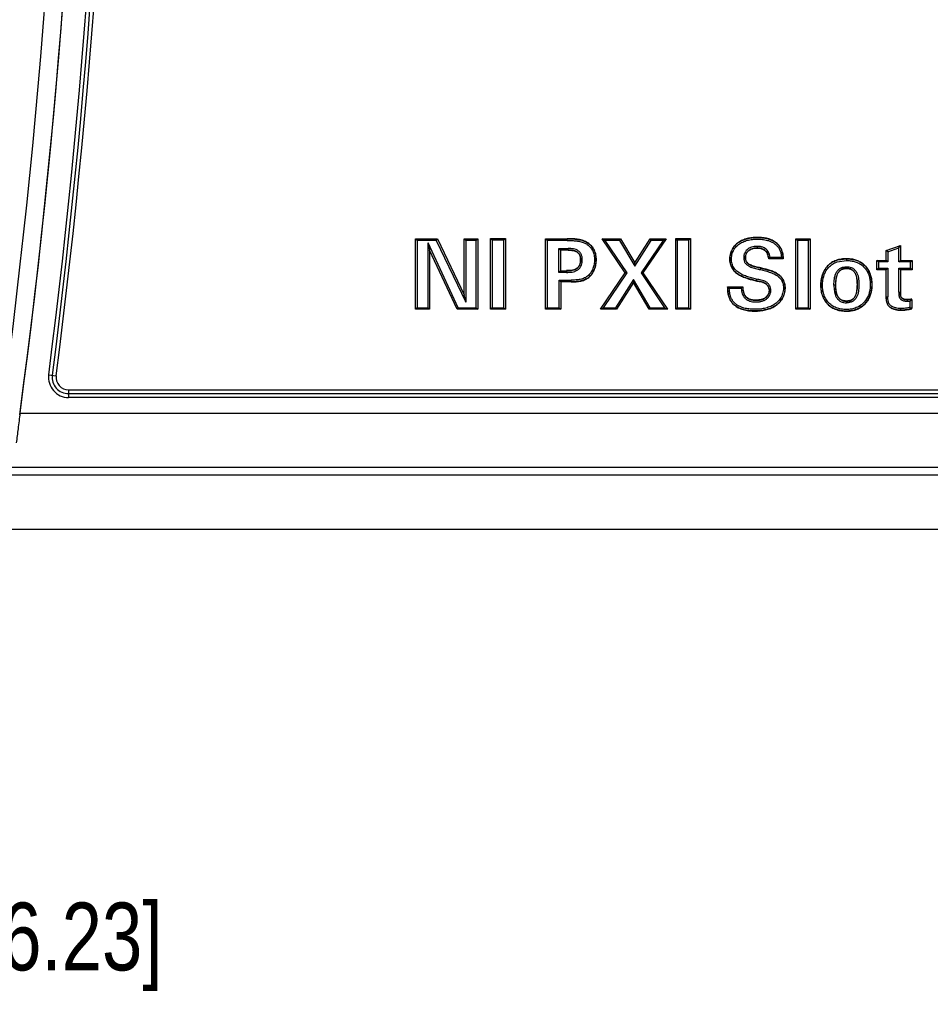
# Model space of a CAD drawing. Header units: inches. Extents: x 0 to 22, y 0 to 17.
# Tile 9 of 21: x 14.1 to 15.8, y 6.5 to 8.4. Entities that reach past the tile are written whole.
import ezdxf

# ---------------------------------------------------------------- set-up
doc = ezdxf.new("R2010")
doc.units = ezdxf.units.IN
doc.header["$LTSCALE"] = 1.21
doc.header["$MEASUREMENT"] = 0
doc.layers.get('0').update_dxf_attribs({"linetype": 'CONTINUOUS'})
doc.layers.add('DIMENSIONS', color=7, linetype='CONTINUOUS')
doc.styles.get("Standard").update_dxf_attribs({"font": 'txt', "width": 0.8})
doc.dimstyles.new('DIMSTYLE_1', dxfattribs={"dimtxt": 0.125, "dimasz": 0.18, "dimexe": 0.18, "dimexo": 0.0625, "dimgap": 0.09, "dimtad": 0, "dimtih": 1, "dimtoh": 1, "dimdec": 3, "dimzin": 4, "dimdsep": 46, "dimtxsty": 'STANDARD', "dimblk": '_FILLED', "dimblk1": '_FILLED', "dimblk2": '_FILLED', "dimcen": 0.09, "dimadec": 0, "dimazin": 0, "dimtp": 0.01, "dimtm": 0.01, "dimtfac": 1, "dimtdec": 3, "dimtofl": 0, "dimtmove": 0, "dimatfit": 3, "dimldrblk": '_FILLED', "dimfxl": 1, "dimtolj": 1, "dimtzin": 4, "dimarcsym": 0})

# ---------------------------------------------------------------- blocks, each defined once
blk = doc.blocks.new('_FILLED')
at = {"color": 0, "linetype": 'BYBLOCK'}
blk.add_solid([(0, 0), (-1, 0.174), (-1, -0.174)], dxfattribs=at)
blk = doc.blocks.new('*D7')
at = {"layer": 'DIMENSIONS', "color": 2, "linetype": 'CONTINUOUS'}
for p, q in [((13.2048, 9.2061), (13.2048, 6.5441)), ((12.5657, 7.5568), (12.5657, 6.5441)), ((12.5657, 6.6691), (12.2057, 6.6691)), ((13.2048, 6.6691), (13.557, 6.6691))]:
    blk.add_line(p, q, dxfattribs=at)
at = {"layer": 'DIMENSIONS', "color": 2, "linetype": 'CONTINUOUS', "xscale": 0.18, "yscale": 0.18, "zscale": 0.18}
blk.add_blockref('_FILLED', (12.5657, 6.6691), dxfattribs=at)
at = {"layer": 'DIMENSIONS', "color": 2, "linetype": 'CONTINUOUS', "xscale": 0.18, "yscale": 0.18, "zscale": 0.18, "rotation": 180}
blk.add_blockref('_FILLED', (13.2048, 6.6691), dxfattribs=at)
at = {"layer": 'DIMENSIONS', "color": 2, "linetype": 'CONTINUOUS', "insert": (13.6195, 6.7316), "char_height": 0.125, "width": 1.225, "attachment_point": 1, "line_spacing_factor": 0.9}
blk.add_mtext('.639{\\Ftxt.shx;\\W1.000000;\\H0.125000; }[16.23]', dxfattribs=at)

msp = doc.modelspace()

# ---------------------------------------------------------------- linework, layer by layer
at = {"color": 6, "linetype": 'CONTINUOUS'}
for p, q in [((14.8667, 7.9552), (14.9068, 7.9552)), ((14.8667, 7.8251), (14.8667, 7.9552)), ((14.8697, 7.9522), (14.8667, 7.9552)), ((14.9049, 7.9522), (14.8697, 7.9522)), ((14.8697, 7.9522), (14.8697, 7.8281)), ((14.9049, 7.9522), (14.9068, 7.9552)), ((14.9049, 7.9522), (14.9591, 7.8385)), ((14.9068, 7.9552), (14.9561, 7.8518)), ((14.9561, 7.9552), (14.9816, 7.9552)), ((14.9561, 7.8518), (14.9561, 7.9552)), ((14.9591, 7.9522), (14.9561, 7.9552)), ((14.9786, 7.9522), (14.9591, 7.9522)), ((14.9591, 7.9522), (14.9591, 7.8385)), ((14.9786, 7.9522), (14.9816, 7.9552)), ((14.9786, 7.8281), (14.9786, 7.9522)), ((14.9816, 7.9552), (14.9816, 7.8251)), ((15.005, 7.9556), (15.0326, 7.9556)), ((15.005, 7.8251), (15.005, 7.9556)), ((15.008, 7.9526), (15.005, 7.9556)), ((15.0296, 7.9526), (15.008, 7.9526)), ((15.008, 7.9526), (15.008, 7.8281)), ((15.0296, 7.9526), (15.0326, 7.9556)), ((15.0296, 7.8281), (15.0296, 7.9526)), ((15.0326, 7.9556), (15.0326, 7.8251)), ((15.1063, 7.9549), (15.1463, 7.9549)), ((15.1063, 7.8251), (15.1063, 7.9549)), ((15.1093, 7.9519), (15.1063, 7.9549)), ((15.1463, 7.9519), (15.1093, 7.9519)), ((15.1093, 7.9519), (15.1093, 7.8281)), ((15.1463, 7.9519), (15.1463, 7.9549)), ((15.2105, 7.9552), (15.2444, 7.9552)), ((15.2531, 7.8924), (15.2105, 7.9552)), ((15.2161, 7.9522), (15.2105, 7.9552)), ((15.2427, 7.9522), (15.2161, 7.9522)), ((15.2567, 7.8924), (15.2161, 7.9522)), ((15.2427, 7.9522), (15.2444, 7.9552)), ((15.2427, 7.9522), (15.2708, 7.9049)), ((15.2444, 7.9552), (15.2709, 7.9106)), ((15.2708, 7.9049), (15.3008, 7.9522)), ((15.2709, 7.9106), (15.2992, 7.9552)), ((15.323, 7.9522), (15.2822, 7.8926)), ((15.3287, 7.9552), (15.2858, 7.8926)), ((15.2992, 7.9552), (15.3287, 7.9552)), ((15.3008, 7.9522), (15.2992, 7.9552)), ((15.323, 7.9522), (15.3008, 7.9522)), ((15.323, 7.9522), (15.3287, 7.9552)), ((15.3461, 7.9556), (15.3736, 7.9556)), ((15.3461, 7.8251), (15.3461, 7.9556)), ((15.3491, 7.9526), (15.3461, 7.9556)), ((15.3706, 7.9526), (15.3491, 7.9526)), ((15.3491, 7.9526), (15.3491, 7.8281)), ((15.3706, 7.9526), (15.3736, 7.9556)), ((15.3706, 7.8281), (15.3706, 7.9526)), ((15.3736, 7.9556), (15.3736, 7.8251)), ((15.5678, 7.9552), (15.5941, 7.9552)), ((15.5678, 7.8251), (15.5678, 7.9552)), ((15.5708, 7.9522), (15.5678, 7.9552)), ((15.5911, 7.9522), (15.5708, 7.9522)), ((15.5708, 7.9522), (15.5708, 7.8281)), ((15.5911, 7.9522), (15.5941, 7.9552)), ((15.5911, 7.8281), (15.5911, 7.9522)), ((15.5941, 7.9552), (15.5941, 7.8251)), ((14.9454, 7.8281), (14.8896, 7.9477)), ((14.8896, 7.8281), (14.8896, 7.9477)), ((14.9435, 7.8251), (14.8926, 7.9342)), ((14.8926, 7.9342), (14.8926, 7.8251)), ((15.1305, 7.9372), (15.1478, 7.9372)), ((15.1305, 7.8932), (15.1305, 7.9372)), ((15.1305, 7.9372), (15.1335, 7.9342)), ((15.1478, 7.9342), (15.1335, 7.9342)), ((15.1335, 7.9342), (15.1335, 7.8962)), ((15.1478, 7.9342), (15.1478, 7.9372)), ((15.7342, 7.9333), (15.7604, 7.9429)), ((15.7342, 7.9153), (15.7342, 7.9333)), ((15.7372, 7.9312), (15.7342, 7.9333)), ((15.7372, 7.9312), (15.7574, 7.9386)), ((15.7372, 7.9312), (15.7372, 7.9123)), ((15.7574, 7.9386), (15.7604, 7.9429)), ((15.7574, 7.9123), (15.7574, 7.9386)), ((15.7604, 7.9429), (15.7604, 7.9153)), ((15.5441, 7.9183), (15.5176, 7.9183)), ((15.5202, 7.9213), (15.541, 7.9213)), ((15.541, 7.9213), (15.5441, 7.9183)), ((15.6435, 7.9125), (15.6608, 7.915)), ((15.6453, 7.9161), (15.6607, 7.918)), ((15.6607, 7.918), (15.6607, 7.9183)), ((15.6607, 7.918), (15.6608, 7.915)), ((15.7167, 7.9153), (15.7342, 7.9153)), ((15.7167, 7.8981), (15.7167, 7.9153)), ((15.7197, 7.9123), (15.7167, 7.9153)), ((15.7372, 7.9123), (15.7342, 7.9153)), ((15.7574, 7.9123), (15.7604, 7.9153)), ((15.7604, 7.9153), (15.782, 7.9153)), ((15.779, 7.9123), (15.782, 7.9153)), ((15.782, 7.9153), (15.782, 7.8981)), ((15.1305, 7.8932), (15.1335, 7.8962)), ((15.1335, 7.8962), (15.1449, 7.8962)), ((15.1449, 7.8962), (15.1449, 7.8932)), ((15.2708, 7.9049), (15.2709, 7.9106)), ((15.5023, 7.8982), (15.5031, 7.9011)), ((15.5031, 7.9011), (15.5031, 7.9013)), ((15.7197, 7.9011), (15.7167, 7.8981)), ((15.7342, 7.8981), (15.7167, 7.8981)), ((15.7372, 7.9123), (15.7197, 7.9123)), ((15.7197, 7.9123), (15.7197, 7.9011)), ((15.7197, 7.9011), (15.7372, 7.9011)), ((15.7372, 7.9011), (15.7342, 7.8981)), ((15.7342, 7.8478), (15.7342, 7.8981)), ((15.7372, 7.9011), (15.7372, 7.8478)), ((15.779, 7.9123), (15.7574, 7.9123)), ((15.7574, 7.9011), (15.779, 7.9011)), ((15.7574, 7.8567), (15.7574, 7.9011)), ((15.7574, 7.9011), (15.7604, 7.8981)), ((15.782, 7.8981), (15.7604, 7.8981)), ((15.7604, 7.8981), (15.7604, 7.8567)), ((15.779, 7.9011), (15.779, 7.9123)), ((15.779, 7.9011), (15.782, 7.8981)), ((15.1449, 7.8932), (15.1305, 7.8932)), ((15.1312, 7.8789), (15.1534, 7.8789)), ((15.1312, 7.8281), (15.1312, 7.8789)), ((15.1312, 7.8789), (15.1342, 7.8759)), ((15.1534, 7.8759), (15.1534, 7.8789)), ((15.2074, 7.8251), (15.2531, 7.8924)), ((15.2131, 7.8281), (15.2567, 7.8924)), ((15.2683, 7.8802), (15.2352, 7.8281)), ((15.2567, 7.8924), (15.2531, 7.8924)), ((15.2683, 7.8802), (15.2682, 7.8744)), ((15.2991, 7.8281), (15.2683, 7.8802)), ((15.2822, 7.8926), (15.3256, 7.8281)), ((15.2822, 7.8926), (15.2858, 7.8926)), ((15.2858, 7.8926), (15.3312, 7.8251)), ((15.494, 7.8778), (15.4939, 7.8776)), ((15.4946, 7.8808), (15.494, 7.8778)), ((15.1534, 7.8759), (15.1342, 7.8759)), ((15.1342, 7.8759), (15.1342, 7.8251)), ((15.2682, 7.8744), (15.2369, 7.8251)), ((15.2974, 7.8251), (15.2682, 7.8744)), ((15.4419, 7.8664), (15.47, 7.8664)), ((15.445, 7.8634), (15.4419, 7.8664)), ((15.4671, 7.8634), (15.445, 7.8634)), ((15.4671, 7.8634), (15.47, 7.8664)), ((15.5186, 7.8601), (15.5218, 7.8601)), ((15.6409, 7.8695), (15.6378, 7.8695)), ((15.6408, 7.8695), (15.6411, 7.8695)), ((15.6611, 7.8401), (15.6611, 7.8371)), ((15.7342, 7.8478), (15.7372, 7.8478)), ((15.7574, 7.8567), (15.7604, 7.8567)), ((15.7727, 7.8431), (15.7727, 7.8399)), ((15.7727, 7.8399), (15.7785, 7.8402)), ((15.7785, 7.8402), (15.7815, 7.8434)), ((15.7785, 7.8287), (15.7785, 7.8402)), ((15.7815, 7.8434), (15.7815, 7.8263)), ((14.8697, 7.8281), (14.8667, 7.8251)), ((14.8926, 7.8251), (14.8667, 7.8251)), ((14.8697, 7.8281), (14.8896, 7.8281)), ((14.8896, 7.8281), (14.8926, 7.8251)), ((14.9454, 7.8281), (14.9435, 7.8251)), ((14.9816, 7.8251), (14.9435, 7.8251)), ((14.9454, 7.8281), (14.9786, 7.8281)), ((14.9786, 7.8281), (14.9816, 7.8251)), ((15.008, 7.8281), (15.005, 7.8251)), ((15.0326, 7.8251), (15.005, 7.8251)), ((15.008, 7.8281), (15.0296, 7.8281)), ((15.0296, 7.8281), (15.0326, 7.8251)), ((15.1093, 7.8281), (15.1063, 7.8251)), ((15.1342, 7.8251), (15.1063, 7.8251)), ((15.1093, 7.8281), (15.1312, 7.8281)), ((15.1312, 7.8281), (15.1342, 7.8251)), ((15.2131, 7.8281), (15.2074, 7.8251)), ((15.2369, 7.8251), (15.2074, 7.8251)), ((15.2131, 7.8281), (15.2352, 7.8281)), ((15.2352, 7.8281), (15.2369, 7.8251)), ((15.2991, 7.8281), (15.2974, 7.8251)), ((15.3312, 7.8251), (15.2974, 7.8251)), ((15.2991, 7.8281), (15.3256, 7.8281)), ((15.3256, 7.8281), (15.3312, 7.8251)), ((15.3491, 7.8281), (15.3461, 7.8251)), ((15.3736, 7.8251), (15.3461, 7.8251)), ((15.3491, 7.8281), (15.3706, 7.8281)), ((15.3706, 7.8281), (15.3736, 7.8251)), ((15.5708, 7.8281), (15.5678, 7.8251)), ((15.5941, 7.8251), (15.5678, 7.8251)), ((15.5708, 7.8281), (15.5911, 7.8281)), ((15.5911, 7.8281), (15.5941, 7.8251)), ((15.6872, 7.8285), (15.6855, 7.8313)), ((15.7609, 7.8233), (15.7609, 7.8265)), ((15.7785, 7.8287), (15.7815, 7.8263)), ((14.1903, 7.7043), (14.2042, 7.7026)), ((14.1972, 7.7034), (14.1973, 7.7035)), ((14.227, 7.6767), (17.1064, 7.6767)), ((14.227, 7.6767), (14.227, 7.6626)), ((14.227, 7.6696), (17.1065, 7.6696)), ((17.1065, 7.6626), (14.227, 7.6626)), ((14.1376, 7.6338), (17.1959, 7.6338)), ((17.2349, 7.5338), (14.0985, 7.5338)), ((18.6678, 7.5194), (12.6894, 7.5194))]:
    msp.add_line(p, q, dxfattribs=at)
at = {"color": 7, "linetype": 'CONTINUOUS'}
msp.add_line((18.5541, 7.4191), (12.7794, 7.4191), dxfattribs=at)
at = {"color": 6, "linetype": 'CONTINUOUS'}
for centre, radius, start, end in [((1.0701, 9.3874), 13.1844, 352.34342, 7.65658), ((1.0701, 9.3874), 13.1514, 352.34342, 7.65658), ((1.0701, 9.3874), 13.1846, 352.35673, 7.64327), ((1.0901, 9.3874), 13.2079, 352.67896, 7.32108), ((1.0901, 9.3874), 13.2149, 352.67906, 7.32095), ((1.0901, 9.3874), 13.2219, 352.6792, 7.32081), ((15.4346, 7.9946), 0.1127, 317.3879, 319.4272), ((14.227, 7.6996), 0.037, 172.6599, 270.0048), ((14.2269, 7.6996), 0.03, 172.6337, 270.0362), ((14.227, 7.6997), 0.023, 172.6532, 270.018)]:
    msp.add_arc(centre, radius, start, end, dxfattribs=at)
for points, knots in [([(15.1534, 7.8757), (15.1564, 7.8757), (15.1625, 7.8758), (15.1701, 7.8767), (15.176, 7.8784), (15.1795, 7.8798), (15.1822, 7.8812), (15.1847, 7.8829), (15.1877, 7.8853), (15.1907, 7.8887), (15.1934, 7.8925), (15.1955, 7.8965), (15.1978, 7.9022), (15.1991, 7.9082), (15.1996, 7.9142), (15.1996, 7.9188), (15.1992, 7.9234), (15.1983, 7.9279), (15.1969, 7.9322), (15.1949, 7.9363), (15.1923, 7.9401), (15.1893, 7.9436), (15.1858, 7.9465), (15.182, 7.949), (15.1778, 7.951), (15.1721, 7.953), (15.1646, 7.9544), (15.1555, 7.9551), (15.1494, 7.9551), (15.1463, 7.9551)], [0, 0, 0, 0, 0.062465, 0.124916, 0.156167, 0.18744, 0.203076, 0.218709, 0.249981, 0.281242, 0.312503, 0.343765, 0.375026, 0.437473, 0.468736, 0.499991, 0.531251, 0.562513, 0.593777, 0.625039, 0.6563, 0.687564, 0.718824, 0.750092, 0.781344, 0.812612, 0.875066, 0.937533, 1, 1, 1, 1]), ([(15.1463, 7.9549), (15.1494, 7.9549), (15.1554, 7.9549), (15.163, 7.9543), (15.1689, 7.9534), (15.1734, 7.9523), (15.1777, 7.9508), (15.1831, 7.9482), (15.1881, 7.9446), (15.1922, 7.94), (15.1947, 7.9362), (15.1967, 7.9321), (15.1981, 7.9278), (15.199, 7.9233), (15.1994, 7.9188), (15.1994, 7.9142), (15.199, 7.9097), (15.1982, 7.9052), (15.1966, 7.8994), (15.194, 7.8938), (15.1906, 7.8888), (15.1875, 7.8855), (15.184, 7.8826), (15.18, 7.8803), (15.1758, 7.8785), (15.1714, 7.8773), (15.167, 7.8765), (15.1609, 7.8759), (15.1564, 7.8759), (15.1534, 7.8759)], [0, 0, 0, 0, 0.062327, 0.124699, 0.155977, 0.187217, 0.218431, 0.249726, 0.31225, 0.343622, 0.374981, 0.406255, 0.437487, 0.468811, 0.500184, 0.531478, 0.562702, 0.593916, 0.625164, 0.687613, 0.718922, 0.750169, 0.781429, 0.812754, 0.844035, 0.87524, 0.906475, 0.937671, 1, 1, 1, 1]), ([(15.1463, 7.9519), (15.1492, 7.9519), (15.1548, 7.9519), (15.1633, 7.9513), (15.1717, 7.9498), (15.1784, 7.9474), (15.1833, 7.9444), (15.1866, 7.9417), (15.1895, 7.9386), (15.1919, 7.9351), (15.1938, 7.9313), (15.1952, 7.9272), (15.196, 7.9231), (15.1964, 7.9188), (15.1964, 7.9146), (15.196, 7.9089), (15.1947, 7.9033), (15.1927, 7.898), (15.1907, 7.8943), (15.1883, 7.8908), (15.1854, 7.8876), (15.1826, 7.8854), (15.1802, 7.8838), (15.1777, 7.8825), (15.1744, 7.8812), (15.1703, 7.8802), (15.1661, 7.8795), (15.1605, 7.8789), (15.1562, 7.8789), (15.1534, 7.8789)], [0, 0, 0, 0, 0.062469, 0.124943, 0.187403, 0.249837, 0.281104, 0.312369, 0.343631, 0.374895, 0.406155, 0.437423, 0.468682, 0.499948, 0.531202, 0.562467, 0.62492, 0.656184, 0.687446, 0.718712, 0.749972, 0.781246, 0.796883, 0.812515, 0.843789, 0.87504, 0.906285, 0.937532, 1, 1, 1, 1]), ([(15.5443, 7.9181), (15.5443, 7.9196), (15.5442, 7.9225), (15.5437, 7.927), (15.5427, 7.9313), (15.5411, 7.9355), (15.539, 7.9395), (15.5354, 7.9443), (15.531, 7.9484), (15.5259, 7.9515), (15.5219, 7.9534), (15.5177, 7.9549), (15.5119, 7.9564), (15.506, 7.9573), (15.5001, 7.9576), (15.4941, 7.9576), (15.4867, 7.9572), (15.4779, 7.9556), (15.4708, 7.9533), (15.4655, 7.9507), (15.4604, 7.9476), (15.4547, 7.9426), (15.4505, 7.9364), (15.4481, 7.931), (15.4464, 7.9252), (15.4459, 7.9208), (15.4459, 7.9178)], [0, 0, 0, 0, 0.031251, 0.062544, 0.093785, 0.125074, 0.156415, 0.18774, 0.250226, 0.281523, 0.312768, 0.344035, 0.375312, 0.43768, 0.468893, 0.500122, 0.562511, 0.62491, 0.687376, 0.718635, 0.749961, 0.812465, 0.874998, 0.906305, 0.937522, 1, 1, 1, 1]), ([(15.494, 7.8778), (15.4906, 7.8787), (15.484, 7.8803), (15.4759, 7.8828), (15.4695, 7.8854), (15.4649, 7.8876), (15.4605, 7.8903), (15.4564, 7.8934), (15.4528, 7.8971), (15.4499, 7.9013), (15.4477, 7.9061), (15.4464, 7.9111), (15.4459, 7.9162), (15.4461, 7.9214), (15.447, 7.9264), (15.4485, 7.9314), (15.4507, 7.9361), (15.4535, 7.9404), (15.4569, 7.9442), (15.4608, 7.9476), (15.4652, 7.9503), (15.4698, 7.9526), (15.4746, 7.9543), (15.4812, 7.9561), (15.488, 7.9571), (15.4948, 7.9575), (15.5, 7.9574), (15.5051, 7.9571), (15.5102, 7.9565), (15.5152, 7.9554), (15.5185, 7.9544), (15.5201, 7.9538)], [0, 0, 0, 0, 0.062318, 0.124579, 0.155728, 0.186936, 0.218292, 0.249619, 0.280807, 0.312108, 0.343561, 0.374974, 0.406261, 0.437594, 0.468992, 0.500344, 0.531593, 0.562816, 0.594109, 0.625413, 0.656656, 0.687934, 0.719243, 0.750474, 0.812804, 0.843969, 0.875132, 0.906326, 0.937558, 0.968769, 1, 1, 1, 1]), ([(15.4947, 7.8808), (15.4917, 7.8815), (15.4857, 7.883), (15.4768, 7.8856), (15.4696, 7.8885), (15.4642, 7.8915), (15.4604, 7.8941), (15.4569, 7.8971), (15.4538, 7.9006), (15.4514, 7.9046), (15.4499, 7.909), (15.4492, 7.9136), (15.449, 7.9182), (15.4494, 7.9228), (15.4503, 7.9274), (15.4519, 7.9317), (15.454, 7.9358), (15.4567, 7.9396), (15.46, 7.943), (15.4636, 7.9458), (15.4676, 7.9482), (15.4718, 7.9501), (15.4776, 7.9522), (15.4852, 7.9538), (15.4944, 7.9545), (15.5037, 7.9543), (15.5098, 7.9535), (15.5128, 7.9528)], [0, 0, 0, 0, 0.062477, 0.124953, 0.18742, 0.218671, 0.249923, 0.281176, 0.312431, 0.343676, 0.374934, 0.406187, 0.437442, 0.468701, 0.499962, 0.531226, 0.56249, 0.593754, 0.625022, 0.656278, 0.687552, 0.718814, 0.75008, 0.812557, 0.875044, 0.937525, 1, 1, 1, 1]), ([(15.5128, 7.9528), (15.5147, 7.9524), (15.5184, 7.9514), (15.5237, 7.9491), (15.5286, 7.9461), (15.5329, 7.9423), (15.5364, 7.9377), (15.5389, 7.9326), (15.5405, 7.927), (15.5409, 7.9232), (15.541, 7.9213)], [0, 0, 0, 0, 0.125032, 0.250068, 0.375066, 0.500074, 0.625063, 0.750056, 0.87503, 1, 1, 1, 1]), ([(15.5201, 7.9538), (15.5219, 7.9532), (15.5254, 7.9516), (15.5303, 7.9485), (15.5346, 7.9448), (15.5383, 7.9403), (15.5406, 7.936), (15.542, 7.9325), (15.5431, 7.9288), (15.5439, 7.924), (15.5441, 7.9202), (15.5441, 7.9183)], [0, 0, 0, 0, 0.125066, 0.250078, 0.375001, 0.500255, 0.625375, 0.687807, 0.750193, 0.875163, 1, 1, 1, 1]), ([(14.8896, 7.9477), (14.8898, 7.9471), (14.89, 7.9459), (14.8904, 7.9441), (14.8908, 7.9423), (14.8912, 7.9409), (14.8914, 7.9397), (14.8916, 7.9388), (14.8918, 7.9379), (14.8919, 7.937), (14.8921, 7.9361), (14.8922, 7.9354), (14.8924, 7.9349), (14.8925, 7.9346), (14.8925, 7.9344), (14.8926, 7.9343), (14.8926, 7.9342), (14.8926, 7.9342), (14.8926, 7.9342)], [0, 0, 0, 0, 0.132424, 0.264737, 0.396778, 0.528234, 0.593726, 0.659141, 0.724368, 0.789276, 0.853998, 0.917349, 0.946396, 0.971983, 0.982565, 0.991068, 0.997032, 1, 1, 1, 1]), ([(15.1449, 7.8932), (15.1466, 7.8932), (15.15, 7.8932), (15.155, 7.8937), (15.1592, 7.8946), (15.1623, 7.8958), (15.1646, 7.897), (15.1666, 7.8985), (15.1685, 7.9002), (15.1701, 7.9022), (15.1719, 7.9051), (15.1733, 7.9091), (15.174, 7.9142), (15.1739, 7.9184), (15.1735, 7.9218), (15.1728, 7.9242), (15.1719, 7.9266), (15.1706, 7.9288), (15.169, 7.9308), (15.1671, 7.9325), (15.165, 7.9339), (15.162, 7.9355), (15.1579, 7.9366), (15.1529, 7.9371), (15.1495, 7.9372), (15.1478, 7.9372)], [0, 0, 0, 0, 0.062469, 0.12495, 0.187437, 0.218697, 0.249973, 0.281255, 0.312525, 0.343805, 0.375078, 0.437514, 0.499975, 0.56244, 0.593695, 0.624968, 0.656231, 0.68751, 0.718774, 0.750053, 0.781336, 0.812598, 0.875058, 0.937532, 1, 1, 1, 1]), ([(15.1449, 7.8962), (15.1464, 7.8962), (15.1493, 7.8962), (15.1538, 7.8965), (15.1575, 7.8973), (15.1603, 7.8982), (15.1624, 7.8992), (15.1642, 7.9004), (15.1659, 7.9019), (15.1674, 7.9036), (15.1686, 7.9055), (15.1696, 7.9076), (15.1705, 7.9104), (15.1709, 7.9134), (15.1709, 7.9164), (15.1708, 7.9194), (15.1704, 7.9224), (15.1693, 7.9252), (15.1681, 7.9271), (15.1667, 7.9289), (15.165, 7.9304), (15.1631, 7.9316), (15.161, 7.9325), (15.1589, 7.9332), (15.156, 7.9338), (15.1522, 7.9342), (15.1493, 7.9342), (15.1478, 7.9342)], [0, 0, 0, 0, 0.062133, 0.124279, 0.186879, 0.218263, 0.249506, 0.280684, 0.312021, 0.343509, 0.374992, 0.406274, 0.437307, 0.499638, 0.531174, 0.562751, 0.6251, 0.656129, 0.687464, 0.719026, 0.750584, 0.781911, 0.813085, 0.844345, 0.875671, 0.937909, 1, 1, 1, 1]), ([(15.1478, 7.934), (15.1493, 7.934), (15.1522, 7.9339), (15.1559, 7.9336), (15.1588, 7.933), (15.1609, 7.9323), (15.163, 7.9314), (15.1648, 7.9302), (15.1665, 7.9287), (15.168, 7.927), (15.1691, 7.9251), (15.1699, 7.923), (15.1704, 7.9208), (15.1707, 7.9179), (15.1708, 7.9141), (15.1702, 7.9105), (15.1694, 7.9076), (15.1684, 7.9056), (15.1673, 7.9037), (15.1658, 7.902), (15.1641, 7.9006), (15.1622, 7.8994), (15.1602, 7.8984), (15.1574, 7.8974), (15.1523, 7.8965), (15.1478, 7.8964), (15.1449, 7.8964)], [0, 0, 0, 0, 0.062232, 0.124524, 0.155865, 0.187183, 0.218421, 0.249767, 0.281278, 0.312724, 0.343936, 0.375066, 0.406397, 0.437862, 0.500302, 0.562661, 0.59408, 0.6254, 0.656581, 0.687819, 0.719212, 0.750651, 0.781939, 0.813146, 0.875584, 1, 1, 1, 1]), ([(15.5202, 7.9213), (15.52, 7.9228), (15.5193, 7.9259), (15.5175, 7.9303), (15.5147, 7.9342), (15.5111, 7.9373), (15.5069, 7.9395), (15.5023, 7.9407), (15.4976, 7.9412), (15.4929, 7.9411), (15.4882, 7.9404), (15.4837, 7.9389), (15.4796, 7.9365), (15.476, 7.9333), (15.4738, 7.93), (15.4726, 7.9271), (15.4718, 7.9241), (15.4714, 7.9201), (15.4717, 7.917), (15.4721, 7.9154)], [0, 0, 0, 0, 0.062495, 0.124978, 0.187462, 0.249942, 0.312425, 0.374935, 0.437452, 0.499968, 0.562488, 0.62501, 0.687506, 0.749982, 0.812464, 0.84375, 0.875049, 0.937529, 1, 1, 1, 1]), ([(15.5176, 7.9183), (15.5174, 7.9198), (15.517, 7.9227), (15.5158, 7.927), (15.5139, 7.9303), (15.512, 7.9325), (15.5098, 7.9345), (15.5065, 7.9364), (15.5022, 7.9377), (15.4978, 7.9383), (15.4941, 7.9382), (15.4911, 7.9378), (15.4882, 7.9372), (15.4854, 7.9363), (15.4827, 7.9349), (15.4809, 7.9336), (15.4792, 7.9321), (15.4777, 7.9304), (15.4765, 7.9285), (15.4753, 7.9258), (15.4746, 7.9229), (15.4745, 7.9199), (15.4746, 7.9176), (15.4751, 7.9154), (15.4756, 7.914), (15.476, 7.9134)], [0, 0, 0, 0, 0.06229, 0.124558, 0.187079, 0.218343, 0.249507, 0.311843, 0.374334, 0.436567, 0.499103, 0.530503, 0.561863, 0.624179, 0.65537, 0.686798, 0.718331, 0.749769, 0.780989, 0.812026, 0.874403, 0.906087, 0.937815, 0.969135, 1, 1, 1, 1]), ([(15.5031, 7.9013), (15.5016, 7.9017), (15.4986, 7.9023), (15.494, 7.9034), (15.4895, 7.9046), (15.4858, 7.906), (15.483, 7.9073), (15.4809, 7.9085), (15.479, 7.9099), (15.4774, 7.9116), (15.4762, 7.9136), (15.475, 7.9165), (15.4745, 7.9205), (15.4751, 7.9244), (15.4762, 7.9274), (15.4773, 7.9294), (15.4787, 7.9313), (15.4804, 7.933), (15.4823, 7.9344), (15.4844, 7.9355), (15.4866, 7.9364), (15.4896, 7.9373), (15.495, 7.9382), (15.4997, 7.938), (15.5028, 7.9372)], [0, 0, 0, 0, 0.062282, 0.124486, 0.18647, 0.248941, 0.280663, 0.312297, 0.34348, 0.374375, 0.405573, 0.437186, 0.500214, 0.562619, 0.593971, 0.625336, 0.656636, 0.687891, 0.719224, 0.750621, 0.781926, 0.813125, 0.875574, 1, 1, 1, 1]), ([(15.5028, 7.9372), (15.5038, 7.937), (15.5059, 7.9363), (15.5083, 7.9351), (15.5101, 7.9339), (15.5118, 7.9325), (15.5136, 7.9304), (15.5152, 7.9275), (15.5163, 7.9245), (15.517, 7.9213), (15.5173, 7.9192), (15.5174, 7.9181)], [0, 0, 0, 0, 0.125375, 0.250452, 0.312828, 0.375232, 0.500386, 0.625833, 0.750628, 0.87537, 1, 1, 1, 1]), ([(15.4459, 7.9178), (15.4458, 7.9164), (15.4459, 7.9135), (15.4465, 7.9099), (15.4472, 7.9072), (15.4481, 7.9045), (15.4497, 7.9012), (15.4521, 7.8976), (15.455, 7.8945), (15.4583, 7.8917), (15.463, 7.8884), (15.4693, 7.8851), (15.4774, 7.8821), (15.4856, 7.8797), (15.4911, 7.8783), (15.4939, 7.8776)], [0, 0, 0, 0, 0.062825, 0.125401, 0.156626, 0.187882, 0.250547, 0.313288, 0.375825, 0.438365, 0.500917, 0.62571, 0.750472, 0.875258, 1, 1, 1, 1]), ([(15.4721, 7.9154), (15.4723, 7.9147), (15.4727, 7.9132), (15.4737, 7.9112), (15.4751, 7.9093), (15.4768, 7.9077), (15.4786, 7.9063), (15.4812, 7.9046), (15.4846, 7.9029), (15.4889, 7.9014), (15.4934, 7.9002), (15.4979, 7.8992), (15.5008, 7.8985), (15.5023, 7.8982)], [0, 0, 0, 0, 0.062624, 0.125147, 0.187741, 0.250282, 0.312816, 0.375316, 0.500245, 0.625179, 0.750123, 0.875069, 1, 1, 1, 1]), ([(15.476, 7.9134), (15.4766, 7.9123), (15.4778, 7.9108), (15.4798, 7.9091), (15.4819, 7.9077), (15.4847, 7.9062), (15.4883, 7.9048), (15.4919, 7.9037), (15.4969, 7.9025), (15.5006, 7.9017), (15.5031, 7.9011)], [0, 0, 0, 0, 0.124739, 0.188142, 0.251144, 0.375884, 0.500624, 0.625587, 0.750431, 1, 1, 1, 1]), ([(15.6607, 7.9183), (15.6591, 7.9182), (15.6567, 7.9182), (15.6536, 7.9179), (15.6504, 7.9175), (15.6465, 7.9167), (15.6419, 7.9154), (15.6375, 7.9135), (15.6333, 7.9112), (15.6294, 7.9083), (15.6248, 7.9039), (15.6201, 7.8974), (15.6163, 7.8885), (15.6145, 7.8807), (15.6137, 7.8744), (15.6135, 7.868), (15.614, 7.86), (15.6158, 7.8522), (15.6182, 7.8462), (15.6204, 7.842), (15.6231, 7.838), (15.6263, 7.8344), (15.6299, 7.8312), (15.6351, 7.8276), (15.6424, 7.8242), (15.6518, 7.822), (15.6582, 7.8216), (15.6614, 7.8217)], [0, 0, 0, 0, 0.031241, 0.046864, 0.06249, 0.093732, 0.124977, 0.156229, 0.187487, 0.21875, 0.250018, 0.312454, 0.374927, 0.43742, 0.468689, 0.499964, 0.562457, 0.624943, 0.656217, 0.68749, 0.718763, 0.750035, 0.781307, 0.81258, 0.875037, 0.937513, 1, 1, 1, 1]), ([(15.687, 7.8287), (15.6841, 7.8269), (15.6794, 7.8248), (15.6728, 7.8231), (15.6677, 7.8222), (15.6626, 7.8218), (15.6575, 7.8218), (15.6524, 7.8223), (15.6474, 7.8232), (15.6424, 7.8246), (15.6377, 7.8266), (15.6332, 7.8291), (15.629, 7.8321), (15.6253, 7.8357), (15.6221, 7.8397), (15.6195, 7.8441), (15.6173, 7.8488), (15.6157, 7.8536), (15.6146, 7.8587), (15.614, 7.8637), (15.6137, 7.8688), (15.6139, 7.874), (15.6145, 7.879), (15.6155, 7.8841), (15.6169, 7.889), (15.6188, 7.8938), (15.6212, 7.8983), (15.6241, 7.9025), (15.6275, 7.9064), (15.6314, 7.9097), (15.6358, 7.9124), (15.6404, 7.9146), (15.6437, 7.9157), (15.6453, 7.9161)], [0, 0, 0, 0, 0.062318, 0.09368, 0.124966, 0.156158, 0.187339, 0.218573, 0.249834, 0.281063, 0.312301, 0.343627, 0.374968, 0.406258, 0.43751, 0.468804, 0.500126, 0.53138, 0.562581, 0.593792, 0.624998, 0.656176, 0.687352, 0.718564, 0.749803, 0.781017, 0.812256, 0.843581, 0.874898, 0.906149, 0.93739, 0.968691, 1, 1, 1, 1]), ([(15.6855, 7.8313), (15.6828, 7.8296), (15.6784, 7.8277), (15.6724, 7.826), (15.6677, 7.8252), (15.663, 7.8248), (15.6583, 7.8248), (15.6536, 7.8252), (15.6489, 7.826), (15.6444, 7.8271), (15.64, 7.8288), (15.6358, 7.831), (15.6319, 7.8337), (15.6284, 7.8369), (15.6253, 7.8405), (15.6227, 7.8444), (15.6199, 7.8501), (15.6181, 7.8561), (15.6171, 7.8623), (15.6167, 7.8686), (15.617, 7.8765), (15.6185, 7.8842), (15.6205, 7.8902), (15.6225, 7.8945), (15.6249, 7.8985), (15.6278, 7.9023), (15.6312, 7.9056), (15.635, 7.9084), (15.6391, 7.9107), (15.642, 7.9119), (15.6435, 7.9125)], [0, 0, 0, 0, 0.062326, 0.093686, 0.124977, 0.156188, 0.187389, 0.218622, 0.24987, 0.281078, 0.312288, 0.343554, 0.374813, 0.406061, 0.43735, 0.468667, 0.499939, 0.562361, 0.593632, 0.624833, 0.687144, 0.749546, 0.780774, 0.812079, 0.843423, 0.874701, 0.905934, 0.937237, 0.968623, 1, 1, 1, 1]), ([(15.6872, 7.8285), (15.6894, 7.8299), (15.6936, 7.833), (15.6988, 7.8389), (15.7029, 7.8456), (15.7057, 7.8529), (15.7074, 7.8606), (15.7082, 7.8684), (15.7079, 7.8762), (15.7068, 7.8839), (15.7045, 7.8915), (15.701, 7.8985), (15.6963, 7.9048), (15.6904, 7.91), (15.6836, 7.9139), (15.6775, 7.9161), (15.6724, 7.9173), (15.6685, 7.9178), (15.6646, 7.9182), (15.662, 7.9183), (15.6607, 7.9183)], [0, 0, 0, 0, 0.062493, 0.124984, 0.187485, 0.249997, 0.312515, 0.375041, 0.437566, 0.500086, 0.562603, 0.625105, 0.687595, 0.750074, 0.81254, 0.875002, 0.906255, 0.937506, 0.968754, 1, 1, 1, 1]), ([(15.6607, 7.918), (15.6633, 7.9181), (15.6685, 7.9178), (15.6762, 7.9163), (15.6823, 7.9142), (15.6869, 7.9118), (15.6913, 7.909), (15.6962, 7.9046), (15.7001, 7.8994), (15.7026, 7.8949), (15.7047, 7.8901), (15.7066, 7.8839), (15.7077, 7.8762), (15.708, 7.8658), (15.7065, 7.8554), (15.7027, 7.8458), (15.6987, 7.839), (15.6934, 7.8332), (15.6893, 7.8301), (15.687, 7.8287)], [0, 0, 0, 0, 0.062396, 0.124911, 0.187443, 0.218698, 0.249971, 0.312447, 0.374968, 0.406273, 0.437535, 0.50001, 0.562473, 0.624934, 0.749622, 0.812208, 0.874785, 0.937478, 1, 1, 1, 1]), ([(15.6608, 7.915), (15.6632, 7.9151), (15.6668, 7.9149), (15.6716, 7.9141), (15.6764, 7.913), (15.681, 7.9114), (15.6853, 7.9092), (15.6894, 7.9066), (15.694, 7.9025), (15.6984, 7.8967), (15.7016, 7.8901), (15.7037, 7.8831), (15.7047, 7.8758), (15.7049, 7.8685), (15.7043, 7.8613), (15.7022, 7.8518), (15.6969, 7.8406), (15.6896, 7.8337), (15.6855, 7.8313)], [0, 0, 0, 0, 0.062413, 0.093751, 0.125135, 0.187714, 0.218953, 0.250236, 0.312794, 0.375353, 0.4379, 0.500414, 0.56291, 0.625411, 0.687972, 0.750478, 0.875296, 1, 1, 1, 1]), ([(15.5023, 7.8982), (15.5054, 7.8974), (15.5101, 7.8963), (15.5162, 7.8945), (15.5208, 7.8931), (15.5253, 7.8913), (15.5296, 7.8893), (15.5337, 7.8867), (15.5368, 7.8841), (15.539, 7.8818), (15.5409, 7.8792), (15.5428, 7.8757), (15.5442, 7.8711), (15.5446, 7.8671), (15.5447, 7.8639), (15.5446, 7.8607), (15.544, 7.8567), (15.5427, 7.8521), (15.5408, 7.8477), (15.5382, 7.8436), (15.5351, 7.8399), (15.5316, 7.8366), (15.5277, 7.8338), (15.5235, 7.8314), (15.5176, 7.8289), (15.5099, 7.8266), (15.5004, 7.8252), (15.4908, 7.8249), (15.4812, 7.8255), (15.4749, 7.8266), (15.4718, 7.8274)], [0, 0, 0, 0, 0.062471, 0.093709, 0.124952, 0.156193, 0.187446, 0.218688, 0.249945, 0.265586, 0.281222, 0.312474, 0.343726, 0.374976, 0.390615, 0.406251, 0.437505, 0.468768, 0.500027, 0.53129, 0.562552, 0.593817, 0.625079, 0.656346, 0.687616, 0.750092, 0.812579, 0.875059, 0.937535, 1, 1, 1, 1]), ([(15.5031, 7.9011), (15.5062, 7.9003), (15.511, 7.8991), (15.5173, 7.8973), (15.522, 7.8958), (15.5266, 7.894), (15.5311, 7.8919), (15.5353, 7.8893), (15.5385, 7.8867), (15.5408, 7.8843), (15.5428, 7.8817), (15.5449, 7.8781), (15.5467, 7.8734), (15.5479, 7.8669), (15.5477, 7.8602), (15.5464, 7.8538), (15.5447, 7.8491), (15.5425, 7.8446), (15.5397, 7.8406), (15.5364, 7.8369), (15.5314, 7.8325), (15.5243, 7.8282), (15.515, 7.8248), (15.5069, 7.8231), (15.5004, 7.8224), (15.4955, 7.8221), (15.4906, 7.822), (15.4856, 7.8222), (15.4807, 7.8226), (15.4775, 7.8231), (15.4759, 7.8234)], [0, 0, 0, 0, 0.062325, 0.093485, 0.124653, 0.155824, 0.187087, 0.21851, 0.249816, 0.265429, 0.281064, 0.312453, 0.34395, 0.375322, 0.437804, 0.469157, 0.500449, 0.531688, 0.562961, 0.594294, 0.625608, 0.688043, 0.750455, 0.812851, 0.844041, 0.875233, 0.906428, 0.937609, 0.968781, 1, 1, 1, 1]), ([(15.5479, 7.8634), (15.5479, 7.8647), (15.5479, 7.8674), (15.5473, 7.8714), (15.5463, 7.8754), (15.5446, 7.8791), (15.5425, 7.8825), (15.539, 7.8867), (15.5336, 7.8909), (15.5263, 7.8945), (15.5187, 7.8972), (15.5109, 7.8994), (15.5057, 7.9007), (15.5031, 7.9013)], [0, 0, 0, 0, 0.062832, 0.125445, 0.187877, 0.250508, 0.313321, 0.376036, 0.50095, 0.625915, 0.750654, 0.875346, 1, 1, 1, 1]), ([(15.6378, 7.8695), (15.6379, 7.8715), (15.638, 7.8754), (15.6384, 7.8802), (15.6391, 7.8841), (15.6398, 7.8869), (15.6407, 7.8897), (15.6419, 7.8924), (15.6434, 7.8949), (15.6453, 7.8973), (15.6474, 7.8993), (15.6498, 7.901), (15.6525, 7.9022), (15.6562, 7.9033), (15.6602, 7.9037), (15.6641, 7.9034), (15.667, 7.9029), (15.6698, 7.902), (15.6725, 7.9007), (15.6749, 7.899), (15.677, 7.8969), (15.6788, 7.8946), (15.6802, 7.892), (15.6814, 7.8893), (15.6826, 7.8856), (15.6835, 7.8808), (15.684, 7.8749), (15.684, 7.871), (15.684, 7.8691)], [0, 0, 0, 0, 0.062443, 0.124814, 0.155991, 0.187231, 0.218467, 0.24968, 0.280886, 0.312157, 0.343515, 0.374797, 0.406035, 0.437363, 0.499755, 0.531038, 0.562423, 0.593733, 0.624977, 0.656317, 0.687717, 0.71903, 0.75031, 0.781622, 0.81287, 0.87527, 0.937644, 1, 1, 1, 1]), ([(15.66, 7.9006), (15.6591, 7.9005), (15.6574, 7.9004), (15.6549, 7.8999), (15.6525, 7.899), (15.6502, 7.8977), (15.6483, 7.896), (15.646, 7.8935), (15.6438, 7.8897), (15.6422, 7.8848), (15.6413, 7.8798), (15.6409, 7.8746), (15.6409, 7.8712), (15.6409, 7.8695)], [0, 0, 0, 0, 0.062539, 0.125088, 0.187657, 0.250177, 0.312799, 0.375349, 0.500169, 0.625039, 0.750033, 0.875089, 1, 1, 1, 1]), ([(15.6411, 7.8695), (15.6411, 7.8713), (15.6411, 7.8748), (15.6416, 7.8801), (15.6426, 7.8854), (15.6444, 7.8904), (15.6472, 7.895), (15.6514, 7.8985), (15.6557, 7.8999), (15.6592, 7.9004), (15.6619, 7.9004), (15.6645, 7.9001), (15.6671, 7.8996), (15.6696, 7.8986), (15.6719, 7.8973), (15.6739, 7.8955), (15.6762, 7.8928), (15.6779, 7.8896), (15.6791, 7.8862), (15.6799, 7.8828), (15.6805, 7.8784), (15.6808, 7.8731), (15.6808, 7.8695), (15.6807, 7.8677)], [0, 0, 0, 0, 0.062501, 0.125003, 0.187512, 0.250005, 0.312442, 0.374807, 0.437191, 0.46847, 0.499739, 0.531028, 0.562318, 0.5936, 0.624899, 0.656195, 0.687487, 0.74994, 0.781226, 0.812496, 0.874997, 0.937502, 1, 1, 1, 1]), ([(15.6611, 7.8401), (15.6628, 7.8401), (15.6655, 7.8403), (15.6688, 7.8413), (15.6711, 7.8425), (15.6732, 7.844), (15.6756, 7.8466), (15.6778, 7.8504), (15.6794, 7.8554), (15.6804, 7.8605), (15.6809, 7.8657), (15.681, 7.8709), (15.6809, 7.8761), (15.6804, 7.8813), (15.6793, 7.8864), (15.6778, 7.8904), (15.676, 7.8934), (15.6743, 7.8954), (15.6723, 7.8972), (15.6701, 7.8986), (15.6677, 7.8996), (15.6652, 7.9002), (15.6626, 7.9006), (15.6609, 7.9006), (15.66, 7.9006)], [0, 0, 0, 0, 0.062462, 0.09379, 0.125072, 0.15637, 0.18765, 0.250081, 0.312531, 0.375, 0.437471, 0.499941, 0.562413, 0.62488, 0.687346, 0.749785, 0.781058, 0.812331, 0.843609, 0.874905, 0.906173, 0.937455, 0.968734, 1, 1, 1, 1]), ([(15.4939, 7.8776), (15.4952, 7.8773), (15.4979, 7.8768), (15.502, 7.8761), (15.5054, 7.8752), (15.508, 7.8743), (15.5099, 7.8734), (15.5117, 7.8724), (15.5138, 7.8707), (15.5157, 7.8686), (15.5171, 7.8661), (15.5182, 7.8636), (15.5186, 7.8615), (15.5186, 7.8601)], [0, 0, 0, 0, 0.12418, 0.24862, 0.373968, 0.436584, 0.498871, 0.561017, 0.623405, 0.748845, 0.81212, 0.875406, 1, 1, 1, 1]), ([(15.5188, 7.8601), (15.5188, 7.8615), (15.5184, 7.8636), (15.5173, 7.8662), (15.5163, 7.868), (15.515, 7.8697), (15.5135, 7.8712), (15.5119, 7.8725), (15.5101, 7.8736), (15.5082, 7.8745), (15.5055, 7.8754), (15.5022, 7.8762), (15.498, 7.877), (15.4953, 7.8775), (15.494, 7.8778)], [0, 0, 0, 0, 0.124794, 0.187696, 0.250356, 0.312911, 0.375483, 0.438148, 0.50083, 0.563322, 0.625673, 0.750662, 0.875462, 1, 1, 1, 1]), ([(15.5218, 7.8601), (15.5218, 7.8617), (15.5213, 7.8648), (15.5196, 7.8684), (15.5178, 7.8709), (15.5163, 7.8727), (15.5145, 7.8743), (15.5126, 7.8756), (15.5105, 7.8767), (15.5076, 7.8779), (15.5039, 7.879), (15.4992, 7.8798), (15.4962, 7.8804), (15.4947, 7.8808)], [0, 0, 0, 0, 0.124784, 0.249663, 0.312236, 0.374831, 0.437388, 0.49995, 0.562536, 0.625069, 0.750048, 0.875053, 1, 1, 1, 1]), ([(15.4417, 7.8666), (15.4418, 7.8634), (15.442, 7.8586), (15.443, 7.8522), (15.4443, 7.8475), (15.4461, 7.843), (15.4486, 7.8388), (15.4518, 7.8351), (15.4554, 7.8318), (15.4594, 7.829), (15.4637, 7.8268), (15.4682, 7.8251), (15.4729, 7.8238), (15.4777, 7.8228), (15.4825, 7.8222), (15.4873, 7.8219), (15.4921, 7.8218), (15.497, 7.8219), (15.5018, 7.8223), (15.5066, 7.8229), (15.513, 7.8241), (15.5207, 7.8265), (15.5294, 7.8308), (15.5371, 7.8369), (15.5421, 7.8434), (15.545, 7.8491), (15.5466, 7.8537), (15.5476, 7.8585), (15.5478, 7.8617), (15.5479, 7.8634)], [0, 0, 0, 0, 0.062347, 0.093557, 0.124891, 0.156203, 0.18744, 0.218735, 0.250111, 0.281445, 0.312704, 0.343985, 0.375246, 0.406434, 0.437624, 0.468845, 0.500064, 0.531256, 0.562432, 0.593623, 0.624864, 0.687302, 0.749816, 0.812321, 0.874904, 0.906198, 0.937409, 0.968651, 1, 1, 1, 1]), ([(15.4759, 7.8234), (15.4734, 7.8239), (15.4697, 7.8248), (15.4649, 7.8266), (15.4603, 7.8287), (15.455, 7.8321), (15.4496, 7.8375), (15.4463, 7.843), (15.4445, 7.8477), (15.4431, 7.8526), (15.4422, 7.8588), (15.442, 7.8639), (15.4419, 7.8664)], [0, 0, 0, 0, 0.125124, 0.18765, 0.250125, 0.375288, 0.500271, 0.625172, 0.687789, 0.750237, 0.875032, 1, 1, 1, 1]), ([(15.4718, 7.8274), (15.4699, 7.8279), (15.467, 7.8289), (15.4633, 7.8306), (15.4606, 7.8321), (15.4581, 7.8338), (15.4557, 7.8358), (15.4536, 7.8379), (15.4516, 7.8403), (15.4499, 7.8428), (15.4485, 7.8456), (15.4474, 7.8484), (15.4465, 7.8513), (15.4459, 7.8543), (15.4453, 7.8583), (15.4451, 7.8614), (15.445, 7.8634)], [0, 0, 0, 0, 0.124958, 0.187439, 0.24995, 0.312476, 0.374997, 0.437503, 0.500048, 0.56257, 0.625069, 0.687614, 0.750129, 0.812622, 0.875093, 1, 1, 1, 1]), ([(15.4671, 7.8634), (15.4672, 7.8617), (15.4675, 7.8584), (15.4687, 7.8535), (15.4709, 7.8489), (15.4742, 7.845), (15.4783, 7.842), (15.483, 7.84), (15.4879, 7.839), (15.4921, 7.8386), (15.4955, 7.8387), (15.498, 7.8388), (15.5005, 7.8391), (15.503, 7.8396), (15.5054, 7.8402), (15.5078, 7.841), (15.5102, 7.8419), (15.5124, 7.8432), (15.5144, 7.8447), (15.5162, 7.8464), (15.5178, 7.8484), (15.5197, 7.8512), (15.5213, 7.8551), (15.5218, 7.8584), (15.5218, 7.8601)], [0, 0, 0, 0, 0.062487, 0.124973, 0.187444, 0.249906, 0.312361, 0.374852, 0.437354, 0.49985, 0.53112, 0.562384, 0.593639, 0.624896, 0.656164, 0.687446, 0.718708, 0.749995, 0.781278, 0.812558, 0.843853, 0.875134, 0.937574, 1, 1, 1, 1]), ([(15.47, 7.8664), (15.47, 7.8649), (15.4701, 7.8618), (15.4709, 7.8557), (15.4736, 7.8498), (15.4782, 7.8456), (15.4817, 7.8438), (15.4846, 7.8428), (15.4876, 7.842), (15.4907, 7.8417), (15.4938, 7.8417), (15.4969, 7.8417), (15.4999, 7.842), (15.503, 7.8426), (15.506, 7.8434), (15.5089, 7.8446), (15.5115, 7.8462), (15.5139, 7.8482), (15.5159, 7.8506), (15.5173, 7.8534), (15.5185, 7.8562), (15.5188, 7.8586), (15.5188, 7.8601)], [0, 0, 0, 0, 0.062371, 0.124698, 0.249138, 0.31172, 0.37459, 0.405893, 0.437095, 0.499596, 0.530893, 0.562102, 0.624362, 0.655592, 0.687, 0.749678, 0.780818, 0.81197, 0.874597, 0.906152, 0.937686, 1, 1, 1, 1]), ([(15.5186, 7.8601), (15.5186, 7.8586), (15.5182, 7.8563), (15.5171, 7.8534), (15.5156, 7.8507), (15.5137, 7.8482), (15.5113, 7.8463), (15.5093, 7.8451), (15.5072, 7.8442), (15.505, 7.8434), (15.5028, 7.8428), (15.5005, 7.8424), (15.4982, 7.8421), (15.4952, 7.8418), (15.4921, 7.8418), (15.4891, 7.8421), (15.486, 7.8426), (15.483, 7.8434), (15.4802, 7.8447), (15.4783, 7.846), (15.4765, 7.8475), (15.4749, 7.8491), (15.4736, 7.851), (15.4721, 7.8538), (15.4709, 7.8574), (15.4703, 7.862), (15.4702, 7.8651), (15.4702, 7.8666)], [0, 0, 0, 0, 0.062336, 0.093888, 0.125438, 0.187961, 0.219086, 0.250262, 0.281582, 0.312929, 0.34415, 0.375307, 0.406449, 0.437583, 0.499851, 0.531088, 0.562434, 0.624926, 0.65611, 0.687416, 0.718809, 0.750192, 0.781501, 0.812796, 0.875345, 0.937646, 1, 1, 1, 1]), ([(15.6378, 7.8695), (15.6378, 7.8676), (15.6379, 7.8639), (15.6385, 7.8592), (15.6392, 7.8555), (15.64, 7.8527), (15.6409, 7.8501), (15.6422, 7.8475), (15.6437, 7.8451), (15.6455, 7.8429), (15.6477, 7.841), (15.6501, 7.8395), (15.6527, 7.8383), (15.6563, 7.8373), (15.6592, 7.837), (15.6611, 7.8371)], [0, 0, 0, 0, 0.124565, 0.249162, 0.311469, 0.373811, 0.436395, 0.499146, 0.561695, 0.624088, 0.686681, 0.749503, 0.812383, 0.875168, 1, 1, 1, 1]), ([(15.6408, 7.8695), (15.6408, 7.8678), (15.6409, 7.8644), (15.6414, 7.8602), (15.642, 7.8569), (15.6426, 7.8544), (15.6434, 7.852), (15.6444, 7.8497), (15.6457, 7.8475), (15.6472, 7.8455), (15.6491, 7.8437), (15.6512, 7.8423), (15.6536, 7.8412), (15.656, 7.8405), (15.6585, 7.8401), (15.6602, 7.8401), (15.6611, 7.8401)], [0, 0, 0, 0, 0.124546, 0.249089, 0.311377, 0.373703, 0.436238, 0.498938, 0.561452, 0.623903, 0.686667, 0.749551, 0.812259, 0.874811, 0.937481, 1, 1, 1, 1]), ([(15.6611, 7.8403), (15.6594, 7.8403), (15.6569, 7.8405), (15.6536, 7.8414), (15.6513, 7.8424), (15.6492, 7.8438), (15.6468, 7.8462), (15.6444, 7.8497), (15.6427, 7.8545), (15.6417, 7.8594), (15.6411, 7.8645), (15.6411, 7.8678), (15.6411, 7.8695)], [0, 0, 0, 0, 0.124936, 0.187501, 0.250071, 0.312637, 0.375216, 0.500055, 0.625007, 0.749999, 0.875002, 1, 1, 1, 1]), ([(15.684, 7.8691), (15.6839, 7.8672), (15.6837, 7.8635), (15.683, 7.858), (15.682, 7.8535), (15.6807, 7.85), (15.6796, 7.8475), (15.6781, 7.8451), (15.6763, 7.8429), (15.6743, 7.841), (15.6723, 7.8397), (15.6706, 7.8389), (15.6689, 7.8382), (15.6667, 7.8377), (15.6639, 7.8373), (15.662, 7.8371), (15.6611, 7.8371)], [0, 0, 0, 0, 0.124639, 0.249318, 0.374095, 0.436525, 0.499106, 0.561651, 0.624222, 0.687044, 0.749694, 0.780877, 0.811986, 0.874403, 0.93728, 1, 1, 1, 1]), ([(15.6807, 7.8677), (15.6807, 7.8662), (15.6805, 7.863), (15.6798, 7.8582), (15.6787, 7.8536), (15.677, 7.8491), (15.6747, 7.8458), (15.6724, 7.8436), (15.6704, 7.8423), (15.6682, 7.8413), (15.6651, 7.8405), (15.6627, 7.8403), (15.6611, 7.8403)], [0, 0, 0, 0, 0.124967, 0.249934, 0.374912, 0.499869, 0.624749, 0.687318, 0.749929, 0.812491, 0.875078, 1, 1, 1, 1]), ([(14.9591, 7.8385), (14.9589, 7.8391), (14.9587, 7.8403), (14.9583, 7.842), (14.9579, 7.8438), (14.9575, 7.8452), (14.9572, 7.8464), (14.9571, 7.8473), (14.9569, 7.8481), (14.9568, 7.849), (14.9566, 7.8499), (14.9565, 7.8506), (14.9563, 7.8511), (14.9562, 7.8514), (14.9561, 7.8516), (14.9561, 7.8517), (14.9561, 7.8517), (14.9561, 7.8518), (14.9561, 7.8518)], [0, 0, 0, 0, 0.132597, 0.265078, 0.397279, 0.528876, 0.594428, 0.659887, 0.725144, 0.790065, 0.854769, 0.918, 0.946912, 0.972303, 0.982778, 0.991184, 0.997074, 1, 1, 1, 1]), ([(15.734, 7.8478), (15.734, 7.8461), (15.7341, 7.8435), (15.7346, 7.84), (15.7352, 7.8374), (15.7361, 7.835), (15.7378, 7.8319), (15.7409, 7.8287), (15.7455, 7.8261), (15.7505, 7.8245), (15.7557, 7.8235), (15.7592, 7.8233), (15.7609, 7.8233)], [0, 0, 0, 0, 0.124572, 0.187119, 0.250108, 0.312889, 0.375141, 0.499994, 0.625501, 0.750336, 0.875271, 1, 1, 1, 1]), ([(15.7609, 7.8235), (15.7592, 7.8235), (15.7566, 7.8236), (15.7532, 7.8242), (15.7507, 7.8247), (15.7481, 7.8255), (15.7449, 7.8267), (15.7418, 7.8284), (15.7393, 7.8307), (15.7376, 7.8328), (15.7364, 7.8351), (15.7354, 7.8375), (15.7348, 7.8401), (15.7343, 7.8435), (15.7342, 7.8461), (15.7342, 7.8478)], [0, 0, 0, 0, 0.124301, 0.186618, 0.249132, 0.311956, 0.374974, 0.499534, 0.561733, 0.624474, 0.687562, 0.750491, 0.812889, 0.875223, 1, 1, 1, 1]), ([(15.7609, 7.8265), (15.7594, 7.8265), (15.7563, 7.8267), (15.7518, 7.8275), (15.7481, 7.8286), (15.7453, 7.8299), (15.7433, 7.8312), (15.7415, 7.8326), (15.7403, 7.8341), (15.7395, 7.8354), (15.7388, 7.8368), (15.7382, 7.8387), (15.7377, 7.8409), (15.7373, 7.844), (15.7372, 7.8463), (15.7372, 7.8478)], [0, 0, 0, 0, 0.124931, 0.249854, 0.374743, 0.437238, 0.499773, 0.562289, 0.624892, 0.656185, 0.687444, 0.750058, 0.812597, 0.875078, 1, 1, 1, 1]), ([(15.7574, 7.8567), (15.7573, 7.8561), (15.7573, 7.855), (15.7574, 7.8534), (15.7575, 7.8517), (15.7577, 7.8501), (15.758, 7.8484), (15.7585, 7.8468), (15.7593, 7.8454), (15.7603, 7.844), (15.7616, 7.8429), (15.7635, 7.8417), (15.7661, 7.8407), (15.7694, 7.8401), (15.7716, 7.8399), (15.7727, 7.8399)], [0, 0, 0, 0, 0.062097, 0.124328, 0.186938, 0.249703, 0.312048, 0.374148, 0.436862, 0.500041, 0.563101, 0.625605, 0.750562, 0.875543, 1, 1, 1, 1]), ([(15.7604, 7.8567), (15.7604, 7.8558), (15.7604, 7.8544), (15.7604, 7.8526), (15.7605, 7.8508), (15.7609, 7.8489), (15.7616, 7.8473), (15.7624, 7.8461), (15.7635, 7.8452), (15.7651, 7.8443), (15.7668, 7.8437), (15.7686, 7.8433), (15.7704, 7.843), (15.7718, 7.8429), (15.7727, 7.8429)], [0, 0, 0, 0, 0.124678, 0.187036, 0.249408, 0.374563, 0.437546, 0.499778, 0.562147, 0.625282, 0.750471, 0.812805, 0.875213, 1, 1, 1, 1]), ([(15.7727, 7.8431), (15.7718, 7.8431), (15.77, 7.8432), (15.7678, 7.8436), (15.766, 7.8441), (15.7648, 7.8447), (15.7636, 7.8454), (15.7626, 7.8463), (15.7618, 7.8474), (15.7612, 7.8487), (15.7609, 7.85), (15.7607, 7.8513), (15.7606, 7.8527), (15.7606, 7.8545), (15.7606, 7.8558), (15.7606, 7.8567)], [0, 0, 0, 0, 0.124222, 0.249454, 0.312606, 0.37523, 0.437359, 0.499973, 0.563113, 0.626042, 0.68833, 0.750758, 0.813379, 0.875718, 1, 1, 1, 1]), ([(15.6614, 7.8217), (15.6636, 7.8217), (15.6681, 7.822), (15.6748, 7.8232), (15.6812, 7.8253), (15.6852, 7.8274), (15.6872, 7.8285)], [0, 0, 0, 0, 0.250012, 0.500025, 0.750052, 1, 1, 1, 1]), ([(15.7785, 7.8287), (15.7771, 7.8283), (15.7742, 7.8277), (15.7683, 7.8268), (15.7639, 7.8265), (15.7609, 7.8265)], [0, 0, 0, 0, 0.250052, 0.500129, 1, 1, 1, 1]), ([(15.7815, 7.8263), (15.7798, 7.8259), (15.7764, 7.8251), (15.7696, 7.8239), (15.7644, 7.8235), (15.7609, 7.8235)], [0, 0, 0, 0, 0.250065, 0.500163, 1, 1, 1, 1]), ([(15.7609, 7.8233), (15.7627, 7.8233), (15.7662, 7.8234), (15.7714, 7.824), (15.7766, 7.8249), (15.78, 7.8257), (15.7817, 7.8262)], [0, 0, 0, 0, 0.249993, 0.499992, 0.750015, 1, 1, 1, 1]), ([(14.1376, 7.6338), (14.1363, 7.6242), (14.1339, 7.6059), (14.1317, 7.5875), (14.1307, 7.5787)], [0, 0, 0, 0, 0.52177, 1, 1, 1, 1])]:
    msp.add_open_spline(points, degree=3, knots=knots, dxfattribs=at)
for points in [[(15.7817, 7.8437), (15.7787, 7.8434), (15.7757, 7.8431), (15.7727, 7.8431)], [(15.7727, 7.8429), (15.7756, 7.8429), (15.7786, 7.8431), (15.7815, 7.8434)]]:
    msp.add_open_spline(points, degree=3, dxfattribs=at)

# ---------------------------------------------------------------- dimensions: what is measured, and where the dimension line sits
at = {"layer": 'DIMENSIONS', "color": 2, "linetype": 'CONTINUOUS'}
dim = msp.add_linear_dim(base=(13.2048, 6.6691), p1=(12.5657, 7.5568), p2=(13.2048, 9.2061), dimstyle='DIMSTYLE_1', dxfattribs=at)
dim.commit()
dim.dimension.update_dxf_attribs({"geometry": '*D7', "text_midpoint": (14.232, 6.6691), "dimtype": 160})

doc.saveas('drawing.dxf')
